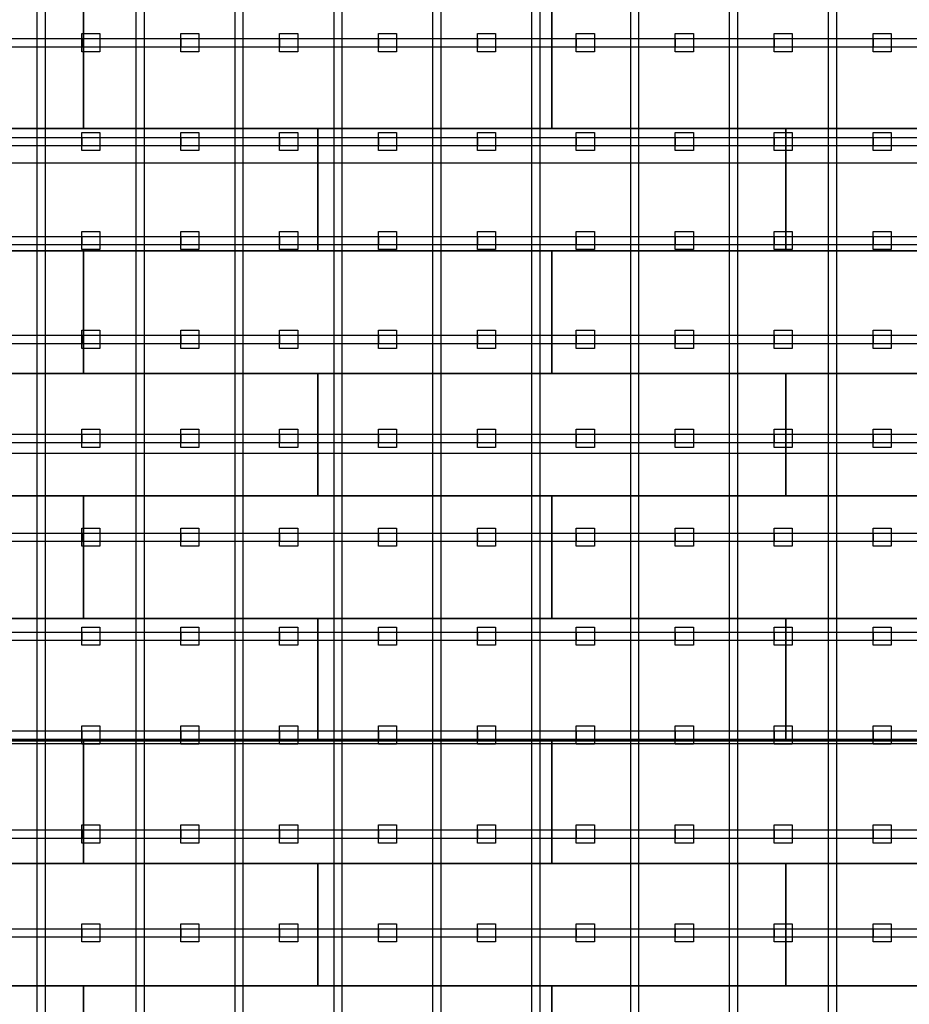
# Model space of a CAD drawing. Header units: millimetres. Extents: x -209 to 59634, y -321 to 28971.
# Tile 7 of 12: x 23928 to 28830, y 10340 to 15765. Entities that reach past the tile are written whole.
import ezdxf

# ---------------------------------------------------------------- set-up
doc = ezdxf.new("R2010")
doc.units = ezdxf.units.MM
for name, color, linetype in [('Schwingboden', 1, 'Continuous'), ('Tanzteppich', 3, 'Continuous'), ('Unterkonstrucktion', 6, 'Continuous'), ('Unterlegblättchen', 7, 'Continuous')]:
    doc.layers.add(name, color=color, linetype=linetype)

msp = doc.modelspace()

# ---------------------------------------------------------------- linework, layer by layer
at = {"layer": 'Schwingboden'}
for p, q in [((24280.1, 15841.4), (24280.1, 15166.4)), ((24280.1, 15166.4), (24280.1, 15841.4)), ((26860.1, 15841.4), (26860.1, 15166.4)), ((26860.1, 15166.4), (26860.1, 15841.4)), ((24280.1, 15166.4), (21700.1, 15166.4)), ((22990.1, 15166.4), (25570.1, 15166.4)), ((26860.1, 15166.4), (24280.1, 15166.4)), ((25570.1, 15166.4), (25570.1, 14491.4)), ((25570.1, 15166.4), (28150.1, 15166.4)), ((25570.1, 14491.4), (25570.1, 15166.4)), ((29440.1, 15166.4), (26860.1, 15166.4)), ((28150.1, 15166.4), (28150.1, 14491.4)), ((28150.1, 15166.4), (30730.1, 15166.4)), ((28150.1, 14491.4), (28150.1, 15166.4)), ((21700.1, 14491.4), (24280.1, 14491.4)), ((25570.1, 14491.4), (22990.1, 14491.4)), ((24280.1, 14491.4), (24280.1, 13816.4)), ((24280.1, 14491.4), (26860.1, 14491.4)), ((24280.1, 13816.4), (24280.1, 14491.4)), ((28150.1, 14491.4), (25570.1, 14491.4)), ((26860.1, 14491.4), (26860.1, 13816.4)), ((26860.1, 14491.4), (29440.1, 14491.4)), ((26860.1, 13816.4), (26860.1, 14491.4)), ((30730.1, 14491.4), (28150.1, 14491.4)), ((24280.1, 13816.4), (21700.1, 13816.4)), ((22990.1, 13816.4), (25570.1, 13816.4)), ((26860.1, 13816.4), (24280.1, 13816.4)), ((25570.1, 13816.4), (25570.1, 13141.4)), ((25570.1, 13816.4), (28150.1, 13816.4)), ((25570.1, 13141.4), (25570.1, 13816.4)), ((29440.1, 13816.4), (26860.1, 13816.4)), ((28150.1, 13816.4), (28150.1, 13141.4)), ((28150.1, 13816.4), (30730.1, 13816.4)), ((28150.1, 13141.4), (28150.1, 13816.4)), ((21700.1, 13141.4), (24280.1, 13141.4)), ((25570.1, 13141.4), (22990.1, 13141.4)), ((24280.1, 13141.4), (24280.1, 12466.4)), ((24280.1, 13141.4), (26860.1, 13141.4)), ((24280.1, 12466.4), (24280.1, 13141.4)), ((28150.1, 13141.4), (25570.1, 13141.4)), ((26860.1, 13141.4), (26860.1, 12466.4)), ((26860.1, 13141.4), (29440.1, 13141.4)), ((26860.1, 12466.4), (26860.1, 13141.4)), ((30730.1, 13141.4), (28150.1, 13141.4)), ((24280.1, 12466.4), (21700.1, 12466.4)), ((22990.1, 12466.4), (25570.1, 12466.4)), ((26860.1, 12466.4), (24280.1, 12466.4)), ((25570.1, 12466.4), (25570.1, 11791.4)), ((25570.1, 12466.4), (28150.1, 12466.4)), ((25570.1, 11791.4), (25570.1, 12466.4)), ((29440.1, 12466.4), (26860.1, 12466.4)), ((28150.1, 12466.4), (28150.1, 11791.4)), ((28150.1, 12466.4), (30730.1, 12466.4)), ((28150.1, 11791.4), (28150.1, 12466.4)), ((21700.1, 11791.4), (24280.1, 11791.4)), ((25570.1, 11791.4), (22990.1, 11791.4)), ((24280.1, 11791.4), (24280.1, 11116.4)), ((24280.1, 11791.4), (26860.1, 11791.4)), ((24280.1, 11116.4), (24280.1, 11791.4)), ((28150.1, 11791.4), (25570.1, 11791.4)), ((26860.1, 11791.4), (26860.1, 11116.4)), ((26860.1, 11791.4), (29440.1, 11791.4)), ((26860.1, 11116.4), (26860.1, 11791.4)), ((30730.1, 11791.4), (28150.1, 11791.4)), ((24280.1, 11116.4), (21700.1, 11116.4)), ((22990.1, 11116.4), (25570.1, 11116.4)), ((26860.1, 11116.4), (24280.1, 11116.4)), ((25570.1, 11116.4), (25570.1, 10441.4)), ((25570.1, 11116.4), (28150.1, 11116.4)), ((25570.1, 10441.4), (25570.1, 11116.4)), ((29440.1, 11116.4), (26860.1, 11116.4)), ((28150.1, 11116.4), (28150.1, 10441.4)), ((28150.1, 11116.4), (30730.1, 11116.4)), ((28150.1, 10441.4), (28150.1, 11116.4)), ((21700.1, 10441.4), (24280.1, 10441.4)), ((25570.1, 10441.4), (22990.1, 10441.4)), ((24280.1, 10441.4), (24280.1, 9766.4)), ((24280.1, 10441.4), (26860.1, 10441.4)), ((24280.1, 9766.4), (24280.1, 10441.4)), ((28150.1, 10441.4), (25570.1, 10441.4)), ((26860.1, 10441.4), (26860.1, 9766.4)), ((26860.1, 10441.4), (29440.1, 10441.4)), ((26860.1, 9766.4), (26860.1, 10441.4)), ((30730.1, 10441.4), (28150.1, 10441.4))]:
    msp.add_line(p, q, dxfattribs=at)
at = {"layer": 'Tanzteppich'}
for p, q in [((19120.1, 14976.4), (41050.1, 14976.4)), ((19120.1, 13376.4), (41050.1, 13376.4)), ((19120.1, 11776.4), (41050.1, 11776.4))]:
    msp.add_line(p, q, dxfattribs=at)
at = {"layer": 'Unterkonstrucktion'}
for p, q in [((24025.1, 3691.4), (24025.1, 19861.4)), ((24070.1, 3691.4), (24070.1, 19861.4)), ((24570.1, 3691.4), (24570.1, 19861.4)), ((24615.1, 3691.4), (24615.1, 19861.4)), ((25115.1, 3691.4), (25115.1, 19861.4)), ((25160.1, 3691.4), (25160.1, 19861.4)), ((25660.1, 3691.4), (25660.1, 19861.4)), ((25705.1, 3691.4), (25705.1, 19861.4)), ((26205.1, 3691.4), (26205.1, 19861.4)), ((26250.1, 3691.4), (26250.1, 19861.4)), ((26750.1, 3691.4), (26750.1, 19861.4)), ((26795.1, 3691.4), (26795.1, 19861.4)), ((27295.1, 3691.4), (27295.1, 19861.4)), ((27340.1, 3691.4), (27340.1, 19861.4)), ((27840.1, 3691.4), (27840.1, 19861.4)), ((27885.1, 3691.4), (27885.1, 19861.4)), ((28385.1, 3691.4), (28385.1, 19861.4)), ((28430.1, 3691.4), (28430.1, 19861.4)), ((19120.1, 15661.4), (41045.6, 15661.4)), ((19120.1, 15616.4), (41045.6, 15616.4)), ((19120.1, 15116.4), (41050.1, 15116.4)), ((19120.1, 15071.4), (41050.1, 15071.4)), ((19120.1, 14571.4), (41050.1, 14571.4)), ((19120.1, 14526.4), (41050.1, 14526.4)), ((19120.1, 14026.4), (41045.7, 14026.4)), ((19120.1, 13981.4), (41045.8, 13981.4)), ((19120.1, 13481.4), (41050.1, 13481.4)), ((19120.1, 13436.4), (41050.1, 13436.4)), ((19120.1, 12936.4), (41045.9, 12936.4)), ((19120.1, 12891.4), (41045.9, 12891.4)), ((19120.1, 12391.4), (41050.1, 12391.4)), ((19120.1, 12346.4), (41050.1, 12346.4)), ((19120.1, 11846.4), (41050.1, 11846.4)), ((19120.1, 11801.4), (41050.1, 11801.4)), ((19120.1, 11301.4), (41046.1, 11301.4)), ((19120.1, 11256.4), (41046.1, 11256.4)), ((19120.1, 10756.4), (41050.1, 10756.4)), ((19120.1, 10711.4), (41050.1, 10711.4))]:
    msp.add_line(p, q, dxfattribs=at)
at = {"layer": 'Unterlegblättchen'}
for p, q in [((24270.1, 15638.9), (24270.1, 15688.9)), ((24270.1, 15688.9), (24370.1, 15688.9)), ((24270.1, 15588.9), (24270.1, 15688.9)), ((24370.1, 15688.9), (24370.1, 15588.9)), ((24815.1, 15638.9), (24815.1, 15688.9)), ((24815.1, 15688.9), (24915.1, 15688.9)), ((24815.1, 15588.9), (24815.1, 15688.9)), ((24915.1, 15688.9), (24915.1, 15588.9)), ((25360.1, 15638.9), (25360.1, 15688.9)), ((25360.1, 15688.9), (25460.1, 15688.9)), ((25360.1, 15588.9), (25360.1, 15688.9)), ((25460.1, 15688.9), (25460.1, 15588.9)), ((25905.1, 15638.9), (25905.1, 15688.9)), ((25905.1, 15688.9), (26005.1, 15688.9)), ((25905.1, 15588.9), (25905.1, 15688.9)), ((26005.1, 15688.9), (26005.1, 15588.9)), ((26450.1, 15638.9), (26450.1, 15688.9)), ((26450.1, 15688.9), (26550.1, 15688.9)), ((26450.1, 15588.9), (26450.1, 15688.9)), ((26550.1, 15688.9), (26550.1, 15588.9)), ((26995.1, 15638.9), (26995.1, 15688.9)), ((26995.1, 15688.9), (27095.1, 15688.9)), ((26995.1, 15588.9), (26995.1, 15688.9)), ((27095.1, 15688.9), (27095.1, 15588.9)), ((27540.1, 15638.9), (27540.1, 15688.9)), ((27540.1, 15688.9), (27640.1, 15688.9)), ((27540.1, 15588.9), (27540.1, 15688.9)), ((27640.1, 15688.9), (27640.1, 15588.9)), ((28085.1, 15638.9), (28085.1, 15688.9)), ((28085.1, 15688.9), (28185.1, 15688.9)), ((28085.1, 15588.9), (28085.1, 15688.9)), ((28185.1, 15688.9), (28185.1, 15588.9)), ((28630.1, 15638.9), (28630.1, 15688.9)), ((28630.1, 15688.9), (28730.1, 15688.9)), ((28630.1, 15588.9), (28630.1, 15688.9)), ((28730.1, 15688.9), (28730.1, 15588.9)), ((24270.1, 15661.4), (24270.1, 15616.4)), ((24815.1, 15661.4), (24815.1, 15616.4)), ((25360.1, 15661.4), (25360.1, 15616.4)), ((25905.1, 15661.4), (25905.1, 15616.4)), ((26450.1, 15661.4), (26450.1, 15616.4)), ((26995.1, 15661.4), (26995.1, 15616.4)), ((27540.1, 15661.4), (27540.1, 15616.4)), ((28085.1, 15661.4), (28085.1, 15616.4)), ((28630.1, 15661.4), (28630.1, 15616.4)), ((24370.1, 15588.9), (24270.1, 15588.9)), ((24915.1, 15588.9), (24815.1, 15588.9)), ((25460.1, 15588.9), (25360.1, 15588.9)), ((26005.1, 15588.9), (25905.1, 15588.9)), ((26550.1, 15588.9), (26450.1, 15588.9)), ((27095.1, 15588.9), (26995.1, 15588.9)), ((27640.1, 15588.9), (27540.1, 15588.9)), ((28185.1, 15588.9), (28085.1, 15588.9)), ((28730.1, 15588.9), (28630.1, 15588.9)), ((24270.1, 15093.9), (24270.1, 15143.9)), ((24270.1, 15143.9), (24370.1, 15143.9)), ((24270.1, 15043.9), (24270.1, 15143.9)), ((24370.1, 15143.9), (24370.1, 15043.9)), ((24815.1, 15093.9), (24815.1, 15143.9)), ((24815.1, 15143.9), (24915.1, 15143.9)), ((24815.1, 15043.9), (24815.1, 15143.9)), ((24915.1, 15143.9), (24915.1, 15043.9)), ((25360.1, 15093.9), (25360.1, 15143.9)), ((25360.1, 15143.9), (25460.1, 15143.9)), ((25360.1, 15043.9), (25360.1, 15143.9)), ((25460.1, 15143.9), (25460.1, 15043.9)), ((25905.1, 15093.9), (25905.1, 15143.9)), ((25905.1, 15143.9), (26005.1, 15143.9)), ((25905.1, 15043.9), (25905.1, 15143.9)), ((26005.1, 15143.9), (26005.1, 15043.9)), ((26450.1, 15093.9), (26450.1, 15143.9)), ((26450.1, 15143.9), (26550.1, 15143.9)), ((26450.1, 15043.9), (26450.1, 15143.9)), ((26550.1, 15143.9), (26550.1, 15043.9)), ((26995.1, 15093.9), (26995.1, 15143.9)), ((26995.1, 15143.9), (27095.1, 15143.9)), ((26995.1, 15043.9), (26995.1, 15143.9)), ((27095.1, 15143.9), (27095.1, 15043.9)), ((27540.1, 15093.9), (27540.1, 15143.9)), ((27540.1, 15143.9), (27640.1, 15143.9)), ((27540.1, 15043.9), (27540.1, 15143.9)), ((27640.1, 15143.9), (27640.1, 15043.9)), ((28085.1, 15093.9), (28085.1, 15143.9)), ((28085.1, 15143.9), (28185.1, 15143.9)), ((28085.1, 15043.9), (28085.1, 15143.9)), ((28185.1, 15143.9), (28185.1, 15043.9)), ((28630.1, 15093.9), (28630.1, 15143.9)), ((28630.1, 15143.9), (28730.1, 15143.9)), ((28630.1, 15043.9), (28630.1, 15143.9)), ((28730.1, 15143.9), (28730.1, 15043.9)), ((24270.1, 15116.4), (24270.1, 15071.4)), ((24815.1, 15116.4), (24815.1, 15071.4)), ((25360.1, 15116.4), (25360.1, 15071.4)), ((25905.1, 15116.4), (25905.1, 15071.4)), ((26450.1, 15116.4), (26450.1, 15071.4)), ((26995.1, 15116.4), (26995.1, 15071.4)), ((27540.1, 15116.4), (27540.1, 15071.4)), ((28085.1, 15116.4), (28085.1, 15071.4)), ((28630.1, 15116.4), (28630.1, 15071.4)), ((24370.1, 15043.9), (24270.1, 15043.9)), ((24915.1, 15043.9), (24815.1, 15043.9)), ((25460.1, 15043.9), (25360.1, 15043.9)), ((26005.1, 15043.9), (25905.1, 15043.9)), ((26550.1, 15043.9), (26450.1, 15043.9)), ((27095.1, 15043.9), (26995.1, 15043.9)), ((27640.1, 15043.9), (27540.1, 15043.9)), ((28185.1, 15043.9), (28085.1, 15043.9)), ((28730.1, 15043.9), (28630.1, 15043.9)), ((24270.1, 14548.9), (24270.1, 14598.9)), ((24270.1, 14598.9), (24370.1, 14598.9)), ((24270.1, 14498.9), (24270.1, 14598.9)), ((24370.1, 14598.9), (24370.1, 14498.9)), ((24815.1, 14548.9), (24815.1, 14598.9)), ((24815.1, 14598.9), (24915.1, 14598.9)), ((24815.1, 14498.9), (24815.1, 14598.9)), ((24915.1, 14598.9), (24915.1, 14498.9)), ((25360.1, 14548.9), (25360.1, 14598.9)), ((25360.1, 14598.9), (25460.1, 14598.9)), ((25360.1, 14498.9), (25360.1, 14598.9)), ((25460.1, 14598.9), (25460.1, 14498.9)), ((25905.1, 14548.9), (25905.1, 14598.9)), ((25905.1, 14598.9), (26005.1, 14598.9)), ((25905.1, 14498.9), (25905.1, 14598.9)), ((26005.1, 14598.9), (26005.1, 14498.9)), ((26450.1, 14548.9), (26450.1, 14598.9)), ((26450.1, 14598.9), (26550.1, 14598.9)), ((26450.1, 14498.9), (26450.1, 14598.9)), ((26550.1, 14598.9), (26550.1, 14498.9)), ((26995.1, 14548.9), (26995.1, 14598.9)), ((26995.1, 14598.9), (27095.1, 14598.9)), ((26995.1, 14498.9), (26995.1, 14598.9)), ((27095.1, 14598.9), (27095.1, 14498.9)), ((27540.1, 14548.9), (27540.1, 14598.9)), ((27540.1, 14598.9), (27640.1, 14598.9)), ((27540.1, 14498.9), (27540.1, 14598.9)), ((27640.1, 14598.9), (27640.1, 14498.9)), ((28085.1, 14548.9), (28085.1, 14598.9)), ((28085.1, 14598.9), (28185.1, 14598.9)), ((28085.1, 14498.9), (28085.1, 14598.9)), ((28185.1, 14598.9), (28185.1, 14498.9)), ((28630.1, 14548.9), (28630.1, 14598.9)), ((28630.1, 14598.9), (28730.1, 14598.9)), ((28630.1, 14498.9), (28630.1, 14598.9)), ((28730.1, 14598.9), (28730.1, 14498.9)), ((24270.1, 14571.4), (24270.1, 14526.4)), ((24815.1, 14571.4), (24815.1, 14526.4)), ((25360.1, 14571.4), (25360.1, 14526.4)), ((25905.1, 14571.4), (25905.1, 14526.4)), ((26450.1, 14571.4), (26450.1, 14526.4)), ((26995.1, 14571.4), (26995.1, 14526.4)), ((27540.1, 14571.4), (27540.1, 14526.4)), ((28085.1, 14571.4), (28085.1, 14526.4)), ((28630.1, 14571.4), (28630.1, 14526.4)), ((24370.1, 14498.9), (24270.1, 14498.9)), ((24915.1, 14498.9), (24815.1, 14498.9)), ((25460.1, 14498.9), (25360.1, 14498.9)), ((26005.1, 14498.9), (25905.1, 14498.9)), ((26550.1, 14498.9), (26450.1, 14498.9)), ((27095.1, 14498.9), (26995.1, 14498.9)), ((27640.1, 14498.9), (27540.1, 14498.9)), ((28185.1, 14498.9), (28085.1, 14498.9)), ((28730.1, 14498.9), (28630.1, 14498.9)), ((24270.1, 14003.9), (24270.1, 14053.9)), ((24270.1, 14053.9), (24370.1, 14053.9)), ((24270.1, 13953.9), (24270.1, 14053.9)), ((24370.1, 14053.9), (24370.1, 13953.9)), ((24815.1, 14003.9), (24815.1, 14053.9)), ((24815.1, 14053.9), (24915.1, 14053.9)), ((24815.1, 13953.9), (24815.1, 14053.9)), ((24915.1, 14053.9), (24915.1, 13953.9)), ((25360.1, 14003.9), (25360.1, 14053.9)), ((25360.1, 14053.9), (25460.1, 14053.9)), ((25360.1, 13953.9), (25360.1, 14053.9)), ((25460.1, 14053.9), (25460.1, 13953.9)), ((25905.1, 14003.9), (25905.1, 14053.9)), ((25905.1, 14053.9), (26005.1, 14053.9)), ((25905.1, 13953.9), (25905.1, 14053.9)), ((26005.1, 14053.9), (26005.1, 13953.9)), ((26450.1, 14003.9), (26450.1, 14053.9)), ((26450.1, 14053.9), (26550.1, 14053.9)), ((26450.1, 13953.9), (26450.1, 14053.9)), ((26550.1, 14053.9), (26550.1, 13953.9)), ((26995.1, 14003.9), (26995.1, 14053.9)), ((26995.1, 14053.9), (27095.1, 14053.9)), ((26995.1, 13953.9), (26995.1, 14053.9)), ((27095.1, 14053.9), (27095.1, 13953.9)), ((27540.1, 14003.9), (27540.1, 14053.9)), ((27540.1, 14053.9), (27640.1, 14053.9)), ((27540.1, 13953.9), (27540.1, 14053.9)), ((27640.1, 14053.9), (27640.1, 13953.9)), ((28085.1, 14003.9), (28085.1, 14053.9)), ((28085.1, 14053.9), (28185.1, 14053.9)), ((28085.1, 13953.9), (28085.1, 14053.9)), ((28185.1, 14053.9), (28185.1, 13953.9)), ((28630.1, 14003.9), (28630.1, 14053.9)), ((28630.1, 14053.9), (28730.1, 14053.9)), ((28630.1, 13953.9), (28630.1, 14053.9)), ((28730.1, 14053.9), (28730.1, 13953.9)), ((24270.1, 14026.4), (24270.1, 13981.4)), ((24815.1, 14026.4), (24815.1, 13981.4)), ((25360.1, 14026.4), (25360.1, 13981.4)), ((25905.1, 14026.4), (25905.1, 13981.4)), ((26450.1, 14026.4), (26450.1, 13981.4)), ((26995.1, 14026.4), (26995.1, 13981.4)), ((27540.1, 14026.4), (27540.1, 13981.4)), ((28085.1, 14026.4), (28085.1, 13981.4)), ((28630.1, 14026.4), (28630.1, 13981.4)), ((24370.1, 13953.9), (24270.1, 13953.9)), ((24915.1, 13953.9), (24815.1, 13953.9)), ((25460.1, 13953.9), (25360.1, 13953.9)), ((26005.1, 13953.9), (25905.1, 13953.9)), ((26550.1, 13953.9), (26450.1, 13953.9)), ((27095.1, 13953.9), (26995.1, 13953.9)), ((27640.1, 13953.9), (27540.1, 13953.9)), ((28185.1, 13953.9), (28085.1, 13953.9)), ((28730.1, 13953.9), (28630.1, 13953.9)), ((24270.1, 13458.9), (24270.1, 13508.9)), ((24270.1, 13508.9), (24370.1, 13508.9)), ((24270.1, 13408.9), (24270.1, 13508.9)), ((24370.1, 13508.9), (24370.1, 13408.9)), ((24815.1, 13458.9), (24815.1, 13508.9)), ((24815.1, 13508.9), (24915.1, 13508.9)), ((24815.1, 13408.9), (24815.1, 13508.9)), ((24915.1, 13508.9), (24915.1, 13408.9)), ((25360.1, 13458.9), (25360.1, 13508.9)), ((25360.1, 13508.9), (25460.1, 13508.9)), ((25360.1, 13408.9), (25360.1, 13508.9)), ((25460.1, 13508.9), (25460.1, 13408.9)), ((25905.1, 13458.9), (25905.1, 13508.9)), ((25905.1, 13508.9), (26005.1, 13508.9)), ((25905.1, 13408.9), (25905.1, 13508.9)), ((26005.1, 13508.9), (26005.1, 13408.9)), ((26450.1, 13458.9), (26450.1, 13508.9)), ((26450.1, 13508.9), (26550.1, 13508.9)), ((26450.1, 13408.9), (26450.1, 13508.9)), ((26550.1, 13508.9), (26550.1, 13408.9)), ((26995.1, 13458.9), (26995.1, 13508.9)), ((26995.1, 13508.9), (27095.1, 13508.9)), ((26995.1, 13408.9), (26995.1, 13508.9)), ((27095.1, 13508.9), (27095.1, 13408.9)), ((27540.1, 13458.9), (27540.1, 13508.9)), ((27540.1, 13508.9), (27640.1, 13508.9)), ((27540.1, 13408.9), (27540.1, 13508.9)), ((27640.1, 13508.9), (27640.1, 13408.9)), ((28085.1, 13458.9), (28085.1, 13508.9)), ((28085.1, 13508.9), (28185.1, 13508.9)), ((28085.1, 13408.9), (28085.1, 13508.9)), ((28185.1, 13508.9), (28185.1, 13408.9)), ((28630.1, 13458.9), (28630.1, 13508.9)), ((28630.1, 13508.9), (28730.1, 13508.9)), ((28630.1, 13408.9), (28630.1, 13508.9)), ((28730.1, 13508.9), (28730.1, 13408.9)), ((24270.1, 13481.4), (24270.1, 13436.4)), ((24815.1, 13481.4), (24815.1, 13436.4)), ((25360.1, 13481.4), (25360.1, 13436.4)), ((25905.1, 13481.4), (25905.1, 13436.4)), ((26450.1, 13481.4), (26450.1, 13436.4)), ((26995.1, 13481.4), (26995.1, 13436.4)), ((27540.1, 13481.4), (27540.1, 13436.4)), ((28085.1, 13481.4), (28085.1, 13436.4)), ((28630.1, 13481.4), (28630.1, 13436.4)), ((24370.1, 13408.9), (24270.1, 13408.9)), ((24915.1, 13408.9), (24815.1, 13408.9)), ((25460.1, 13408.9), (25360.1, 13408.9)), ((26005.1, 13408.9), (25905.1, 13408.9)), ((26550.1, 13408.9), (26450.1, 13408.9)), ((27095.1, 13408.9), (26995.1, 13408.9)), ((27640.1, 13408.9), (27540.1, 13408.9)), ((28185.1, 13408.9), (28085.1, 13408.9)), ((28730.1, 13408.9), (28630.1, 13408.9)), ((24270.1, 12913.9), (24270.1, 12963.9)), ((24270.1, 12963.9), (24370.1, 12963.9)), ((24270.1, 12863.9), (24270.1, 12963.9)), ((24270.1, 12936.4), (24270.1, 12891.4)), ((24370.1, 12963.9), (24370.1, 12863.9)), ((24815.1, 12913.9), (24815.1, 12963.9)), ((24815.1, 12963.9), (24915.1, 12963.9)), ((24815.1, 12863.9), (24815.1, 12963.9)), ((24815.1, 12936.4), (24815.1, 12891.4)), ((24915.1, 12963.9), (24915.1, 12863.9)), ((25360.1, 12913.9), (25360.1, 12963.9)), ((25360.1, 12963.9), (25460.1, 12963.9)), ((25360.1, 12863.9), (25360.1, 12963.9)), ((25360.1, 12936.4), (25360.1, 12891.4)), ((25460.1, 12963.9), (25460.1, 12863.9)), ((25905.1, 12913.9), (25905.1, 12963.9)), ((25905.1, 12963.9), (26005.1, 12963.9)), ((25905.1, 12863.9), (25905.1, 12963.9)), ((25905.1, 12936.4), (25905.1, 12891.4)), ((26005.1, 12963.9), (26005.1, 12863.9)), ((26450.1, 12913.9), (26450.1, 12963.9)), ((26450.1, 12963.9), (26550.1, 12963.9)), ((26450.1, 12863.9), (26450.1, 12963.9)), ((26450.1, 12936.4), (26450.1, 12891.4)), ((26550.1, 12963.9), (26550.1, 12863.9)), ((26995.1, 12913.9), (26995.1, 12963.9)), ((26995.1, 12963.9), (27095.1, 12963.9)), ((26995.1, 12863.9), (26995.1, 12963.9)), ((26995.1, 12936.4), (26995.1, 12891.4)), ((27095.1, 12963.9), (27095.1, 12863.9)), ((27540.1, 12913.9), (27540.1, 12963.9)), ((27540.1, 12963.9), (27640.1, 12963.9)), ((27540.1, 12863.9), (27540.1, 12963.9)), ((27540.1, 12936.4), (27540.1, 12891.4)), ((27640.1, 12963.9), (27640.1, 12863.9)), ((28085.1, 12913.9), (28085.1, 12963.9)), ((28085.1, 12963.9), (28185.1, 12963.9)), ((28085.1, 12863.9), (28085.1, 12963.9)), ((28085.1, 12936.4), (28085.1, 12891.4)), ((28185.1, 12963.9), (28185.1, 12863.9)), ((28630.1, 12913.9), (28630.1, 12963.9)), ((28630.1, 12963.9), (28730.1, 12963.9)), ((28630.1, 12863.9), (28630.1, 12963.9)), ((28630.1, 12936.4), (28630.1, 12891.4)), ((28730.1, 12963.9), (28730.1, 12863.9)), ((24370.1, 12863.9), (24270.1, 12863.9)), ((24915.1, 12863.9), (24815.1, 12863.9)), ((25460.1, 12863.9), (25360.1, 12863.9)), ((26005.1, 12863.9), (25905.1, 12863.9)), ((26550.1, 12863.9), (26450.1, 12863.9)), ((27095.1, 12863.9), (26995.1, 12863.9)), ((27640.1, 12863.9), (27540.1, 12863.9)), ((28185.1, 12863.9), (28085.1, 12863.9)), ((28730.1, 12863.9), (28630.1, 12863.9)), ((24270.1, 12368.9), (24270.1, 12418.9)), ((24270.1, 12418.9), (24370.1, 12418.9)), ((24270.1, 12318.9), (24270.1, 12418.9)), ((24270.1, 12391.4), (24270.1, 12346.4)), ((24370.1, 12418.9), (24370.1, 12318.9)), ((24815.1, 12368.9), (24815.1, 12418.9)), ((24815.1, 12418.9), (24915.1, 12418.9)), ((24815.1, 12318.9), (24815.1, 12418.9)), ((24815.1, 12391.4), (24815.1, 12346.4)), ((24915.1, 12418.9), (24915.1, 12318.9)), ((25360.1, 12368.9), (25360.1, 12418.9)), ((25360.1, 12418.9), (25460.1, 12418.9)), ((25360.1, 12318.9), (25360.1, 12418.9)), ((25360.1, 12391.4), (25360.1, 12346.4)), ((25460.1, 12418.9), (25460.1, 12318.9)), ((25905.1, 12368.9), (25905.1, 12418.9)), ((25905.1, 12418.9), (26005.1, 12418.9)), ((25905.1, 12318.9), (25905.1, 12418.9)), ((25905.1, 12391.4), (25905.1, 12346.4)), ((26005.1, 12418.9), (26005.1, 12318.9)), ((26450.1, 12368.9), (26450.1, 12418.9)), ((26450.1, 12418.9), (26550.1, 12418.9)), ((26450.1, 12318.9), (26450.1, 12418.9)), ((26450.1, 12391.4), (26450.1, 12346.4)), ((26550.1, 12418.9), (26550.1, 12318.9)), ((26995.1, 12368.9), (26995.1, 12418.9)), ((26995.1, 12418.9), (27095.1, 12418.9)), ((26995.1, 12318.9), (26995.1, 12418.9)), ((26995.1, 12391.4), (26995.1, 12346.4)), ((27095.1, 12418.9), (27095.1, 12318.9)), ((27540.1, 12368.9), (27540.1, 12418.9)), ((27540.1, 12418.9), (27640.1, 12418.9)), ((27540.1, 12318.9), (27540.1, 12418.9)), ((27540.1, 12391.4), (27540.1, 12346.4)), ((27640.1, 12418.9), (27640.1, 12318.9)), ((28085.1, 12368.9), (28085.1, 12418.9)), ((28085.1, 12418.9), (28185.1, 12418.9)), ((28085.1, 12318.9), (28085.1, 12418.9)), ((28085.1, 12391.4), (28085.1, 12346.4)), ((28185.1, 12418.9), (28185.1, 12318.9)), ((28630.1, 12368.9), (28630.1, 12418.9)), ((28630.1, 12418.9), (28730.1, 12418.9)), ((28630.1, 12318.9), (28630.1, 12418.9)), ((28630.1, 12391.4), (28630.1, 12346.4)), ((28730.1, 12418.9), (28730.1, 12318.9)), ((24370.1, 12318.9), (24270.1, 12318.9)), ((24915.1, 12318.9), (24815.1, 12318.9)), ((25460.1, 12318.9), (25360.1, 12318.9)), ((26005.1, 12318.9), (25905.1, 12318.9)), ((26550.1, 12318.9), (26450.1, 12318.9)), ((27095.1, 12318.9), (26995.1, 12318.9)), ((27640.1, 12318.9), (27540.1, 12318.9)), ((28185.1, 12318.9), (28085.1, 12318.9)), ((28730.1, 12318.9), (28630.1, 12318.9)), ((24270.1, 11823.9), (24270.1, 11873.9)), ((24270.1, 11873.9), (24370.1, 11873.9)), ((24270.1, 11773.9), (24270.1, 11873.9)), ((24270.1, 11846.4), (24270.1, 11801.4)), ((24370.1, 11873.9), (24370.1, 11773.9)), ((24815.1, 11823.9), (24815.1, 11873.9)), ((24815.1, 11873.9), (24915.1, 11873.9)), ((24815.1, 11773.9), (24815.1, 11873.9)), ((24815.1, 11846.4), (24815.1, 11801.4)), ((24915.1, 11873.9), (24915.1, 11773.9)), ((25360.1, 11823.9), (25360.1, 11873.9)), ((25360.1, 11873.9), (25460.1, 11873.9)), ((25360.1, 11773.9), (25360.1, 11873.9)), ((25360.1, 11846.4), (25360.1, 11801.4)), ((25460.1, 11873.9), (25460.1, 11773.9)), ((25905.1, 11823.9), (25905.1, 11873.9)), ((25905.1, 11873.9), (26005.1, 11873.9)), ((25905.1, 11773.9), (25905.1, 11873.9)), ((25905.1, 11846.4), (25905.1, 11801.4)), ((26005.1, 11873.9), (26005.1, 11773.9)), ((26450.1, 11823.9), (26450.1, 11873.9)), ((26450.1, 11873.9), (26550.1, 11873.9)), ((26450.1, 11773.9), (26450.1, 11873.9)), ((26450.1, 11846.4), (26450.1, 11801.4)), ((26550.1, 11873.9), (26550.1, 11773.9)), ((26995.1, 11823.9), (26995.1, 11873.9)), ((26995.1, 11873.9), (27095.1, 11873.9)), ((26995.1, 11773.9), (26995.1, 11873.9)), ((26995.1, 11846.4), (26995.1, 11801.4)), ((27095.1, 11873.9), (27095.1, 11773.9)), ((27540.1, 11823.9), (27540.1, 11873.9)), ((27540.1, 11873.9), (27640.1, 11873.9)), ((27540.1, 11773.9), (27540.1, 11873.9)), ((27540.1, 11846.4), (27540.1, 11801.4)), ((27640.1, 11873.9), (27640.1, 11773.9)), ((28085.1, 11823.9), (28085.1, 11873.9)), ((28085.1, 11873.9), (28185.1, 11873.9)), ((28085.1, 11773.9), (28085.1, 11873.9)), ((28085.1, 11846.4), (28085.1, 11801.4)), ((28185.1, 11873.9), (28185.1, 11773.9)), ((28630.1, 11823.9), (28630.1, 11873.9)), ((28630.1, 11873.9), (28730.1, 11873.9)), ((28630.1, 11773.9), (28630.1, 11873.9)), ((28630.1, 11846.4), (28630.1, 11801.4)), ((28730.1, 11873.9), (28730.1, 11773.9)), ((24370.1, 11773.9), (24270.1, 11773.9)), ((24915.1, 11773.9), (24815.1, 11773.9)), ((25460.1, 11773.9), (25360.1, 11773.9)), ((26005.1, 11773.9), (25905.1, 11773.9)), ((26550.1, 11773.9), (26450.1, 11773.9)), ((27095.1, 11773.9), (26995.1, 11773.9)), ((27640.1, 11773.9), (27540.1, 11773.9)), ((28185.1, 11773.9), (28085.1, 11773.9)), ((28730.1, 11773.9), (28630.1, 11773.9)), ((24270.1, 11278.9), (24270.1, 11328.9)), ((24270.1, 11328.9), (24370.1, 11328.9)), ((24270.1, 11228.9), (24270.1, 11328.9)), ((24270.1, 11301.4), (24270.1, 11256.4)), ((24370.1, 11328.9), (24370.1, 11228.9)), ((24815.1, 11278.9), (24815.1, 11328.9)), ((24815.1, 11328.9), (24915.1, 11328.9)), ((24815.1, 11228.9), (24815.1, 11328.9)), ((24815.1, 11301.4), (24815.1, 11256.4)), ((24915.1, 11328.9), (24915.1, 11228.9)), ((25360.1, 11278.9), (25360.1, 11328.9)), ((25360.1, 11328.9), (25460.1, 11328.9)), ((25360.1, 11228.9), (25360.1, 11328.9)), ((25360.1, 11301.4), (25360.1, 11256.4)), ((25460.1, 11328.9), (25460.1, 11228.9)), ((25905.1, 11278.9), (25905.1, 11328.9)), ((25905.1, 11328.9), (26005.1, 11328.9)), ((25905.1, 11228.9), (25905.1, 11328.9)), ((25905.1, 11301.4), (25905.1, 11256.4)), ((26005.1, 11328.9), (26005.1, 11228.9)), ((26450.1, 11278.9), (26450.1, 11328.9)), ((26450.1, 11328.9), (26550.1, 11328.9)), ((26450.1, 11228.9), (26450.1, 11328.9)), ((26450.1, 11301.4), (26450.1, 11256.4)), ((26550.1, 11328.9), (26550.1, 11228.9)), ((26995.1, 11278.9), (26995.1, 11328.9)), ((26995.1, 11328.9), (27095.1, 11328.9)), ((26995.1, 11228.9), (26995.1, 11328.9)), ((26995.1, 11301.4), (26995.1, 11256.4)), ((27095.1, 11328.9), (27095.1, 11228.9)), ((27540.1, 11278.9), (27540.1, 11328.9)), ((27540.1, 11328.9), (27640.1, 11328.9)), ((27540.1, 11228.9), (27540.1, 11328.9)), ((27540.1, 11301.4), (27540.1, 11256.4)), ((27640.1, 11328.9), (27640.1, 11228.9)), ((28085.1, 11278.9), (28085.1, 11328.9)), ((28085.1, 11328.9), (28185.1, 11328.9)), ((28085.1, 11228.9), (28085.1, 11328.9)), ((28085.1, 11301.4), (28085.1, 11256.4)), ((28185.1, 11328.9), (28185.1, 11228.9)), ((28630.1, 11278.9), (28630.1, 11328.9)), ((28630.1, 11328.9), (28730.1, 11328.9)), ((28630.1, 11228.9), (28630.1, 11328.9)), ((28630.1, 11301.4), (28630.1, 11256.4)), ((28730.1, 11328.9), (28730.1, 11228.9)), ((24370.1, 11228.9), (24270.1, 11228.9)), ((24915.1, 11228.9), (24815.1, 11228.9)), ((25460.1, 11228.9), (25360.1, 11228.9)), ((26005.1, 11228.9), (25905.1, 11228.9)), ((26550.1, 11228.9), (26450.1, 11228.9)), ((27095.1, 11228.9), (26995.1, 11228.9)), ((27640.1, 11228.9), (27540.1, 11228.9)), ((28185.1, 11228.9), (28085.1, 11228.9)), ((28730.1, 11228.9), (28630.1, 11228.9)), ((24270.1, 10733.9), (24270.1, 10783.9)), ((24270.1, 10783.9), (24370.1, 10783.9)), ((24270.1, 10683.9), (24270.1, 10783.9)), ((24270.1, 10756.4), (24270.1, 10711.4)), ((24370.1, 10783.9), (24370.1, 10683.9)), ((24815.1, 10733.9), (24815.1, 10783.9)), ((24815.1, 10783.9), (24915.1, 10783.9)), ((24815.1, 10683.9), (24815.1, 10783.9)), ((24815.1, 10756.4), (24815.1, 10711.4)), ((24915.1, 10783.9), (24915.1, 10683.9)), ((25360.1, 10733.9), (25360.1, 10783.9)), ((25360.1, 10783.9), (25460.1, 10783.9)), ((25360.1, 10683.9), (25360.1, 10783.9)), ((25360.1, 10756.4), (25360.1, 10711.4)), ((25460.1, 10783.9), (25460.1, 10683.9)), ((25905.1, 10733.9), (25905.1, 10783.9)), ((25905.1, 10783.9), (26005.1, 10783.9)), ((25905.1, 10683.9), (25905.1, 10783.9)), ((25905.1, 10756.4), (25905.1, 10711.4)), ((26005.1, 10783.9), (26005.1, 10683.9)), ((26450.1, 10733.9), (26450.1, 10783.9)), ((26450.1, 10783.9), (26550.1, 10783.9)), ((26450.1, 10683.9), (26450.1, 10783.9)), ((26450.1, 10756.4), (26450.1, 10711.4)), ((26550.1, 10783.9), (26550.1, 10683.9)), ((26995.1, 10733.9), (26995.1, 10783.9)), ((26995.1, 10783.9), (27095.1, 10783.9)), ((26995.1, 10683.9), (26995.1, 10783.9)), ((26995.1, 10756.4), (26995.1, 10711.4)), ((27095.1, 10783.9), (27095.1, 10683.9)), ((27540.1, 10733.9), (27540.1, 10783.9)), ((27540.1, 10783.9), (27640.1, 10783.9)), ((27540.1, 10683.9), (27540.1, 10783.9)), ((27540.1, 10756.4), (27540.1, 10711.4)), ((27640.1, 10783.9), (27640.1, 10683.9)), ((28085.1, 10733.9), (28085.1, 10783.9)), ((28085.1, 10783.9), (28185.1, 10783.9)), ((28085.1, 10683.9), (28085.1, 10783.9)), ((28085.1, 10756.4), (28085.1, 10711.4)), ((28185.1, 10783.9), (28185.1, 10683.9)), ((28630.1, 10733.9), (28630.1, 10783.9)), ((28630.1, 10783.9), (28730.1, 10783.9)), ((28630.1, 10683.9), (28630.1, 10783.9)), ((28630.1, 10756.4), (28630.1, 10711.4)), ((28730.1, 10783.9), (28730.1, 10683.9)), ((24370.1, 10683.9), (24270.1, 10683.9)), ((24915.1, 10683.9), (24815.1, 10683.9)), ((25460.1, 10683.9), (25360.1, 10683.9)), ((26005.1, 10683.9), (25905.1, 10683.9)), ((26550.1, 10683.9), (26450.1, 10683.9)), ((27095.1, 10683.9), (26995.1, 10683.9)), ((27640.1, 10683.9), (27540.1, 10683.9)), ((28185.1, 10683.9), (28085.1, 10683.9)), ((28730.1, 10683.9), (28630.1, 10683.9))]:
    msp.add_line(p, q, dxfattribs=at)

doc.saveas('drawing.dxf')
